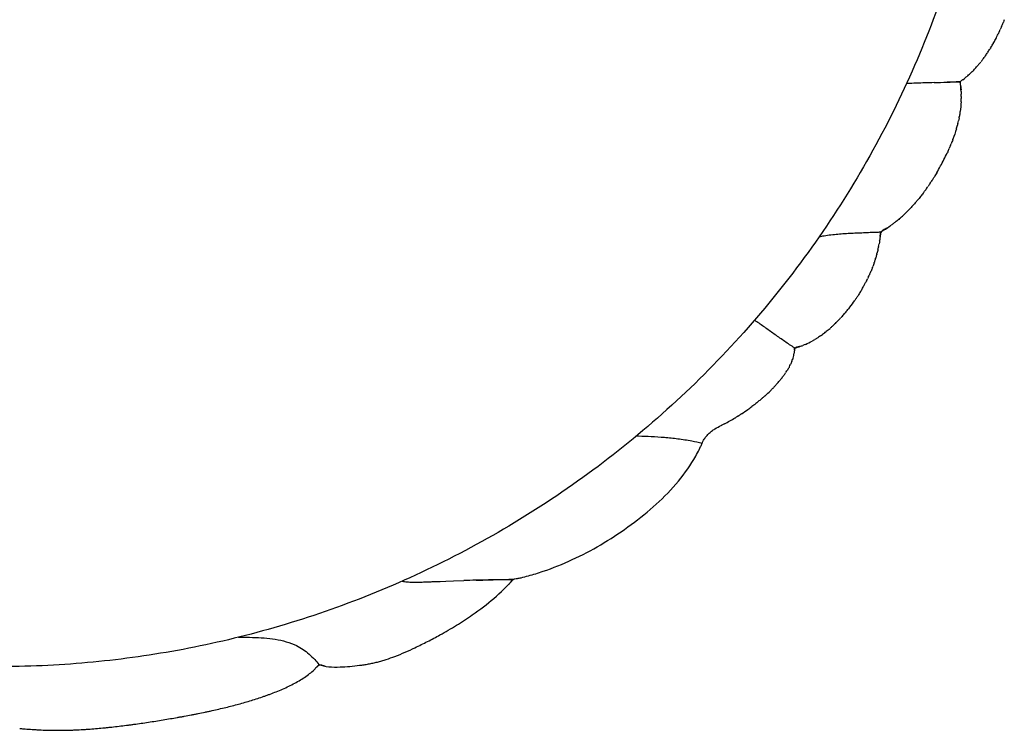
# Model space of a CAD drawing. Header units: millimetres. Extents: x 910 to 1129, y 0 to 285.
# Tile 2 of 15: x 1024 to 1123, y 0 to 72. Entities that reach past the tile are written whole.
import ezdxf

# ---------------------------------------------------------------- set-up
doc = ezdxf.new("R2010")
doc.units = ezdxf.units.MM
doc.header["$MEASUREMENT"] = 0
doc.layers.add('Crea2D$visibili$linee', color=7, linetype='Continuous', true_color=0x000000)

msp = doc.modelspace()

# ---------------------------------------------------------------- linework, layer by layer
at = {"layer": 'Crea2D$visibili$linee'}
msp.add_rational_spline([(923.148, 84.745), (943.184, -3.036), (1032.656, 7.045), (1122.129, 17.126), (1122.129, 107.165), (1122.129, 152.249), (1088.512, 182.291), (1054.895, 212.333), (1010.094, 207.285), (965.294, 202.237), (939.205, 165.468), (913.116, 128.699), (923.148, 84.745)], [1, 0.745642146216, 1, 0.745642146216, 1, 0.912783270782, 1, 0.912783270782, 1, 0.912783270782, 1, 0.912783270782, 1], degree=2, knots=[54.675215, 54.675215, 54.675215, 78.367811, 78.367811, 102.060406, 102.060406, 115.729209, 115.729209, 129.398013, 129.398013, 143.066817, 143.066817, 156.735621, 156.735621, 156.735621], dxfattribs=at)
for points in [[(1122.824, 71.63), (1122.792, 71.547), (1122.76, 71.465), (1122.727, 71.383)], [(1122.357, 70.514), (1122.305, 70.399), (1122.252, 70.285), (1122.198, 70.172)], [(1122.357, 70.514), (1122.378, 70.559), (1122.398, 70.605), (1122.419, 70.651)], [(1122.525, 70.893), (1122.49, 70.812), (1122.455, 70.731), (1122.419, 70.651)], [(1121.711, 69.239), (1121.785, 69.37), (1121.857, 69.502), (1121.927, 69.636)], [(1121.961, 69.699), (1121.95, 69.678), (1121.939, 69.656), (1121.928, 69.635)], [(1121.961, 69.699), (1122.042, 69.854), (1122.12, 70.012), (1122.198, 70.173)], [(1121.45, 68.792), (1121.429, 68.759), (1121.408, 68.725), (1121.388, 68.692)], [(1121.449, 68.793), (1121.522, 68.913), (1121.594, 69.034), (1121.665, 69.157)], [(1121.712, 69.239), (1121.696, 69.212), (1121.681, 69.184), (1121.665, 69.157)], [(1120.559, 67.501), (1120.532, 67.465), (1120.504, 67.43), (1120.476, 67.395)], [(1120.559, 67.501), (1120.638, 67.602), (1120.715, 67.705), (1120.792, 67.81)], [(1120.873, 67.92), (1120.846, 67.883), (1120.819, 67.846), (1120.792, 67.809)], [(1120.872, 67.921), (1120.948, 68.026), (1121.023, 68.134), (1121.096, 68.243)], [(1121.174, 68.358), (1121.148, 68.319), (1121.122, 68.281), (1121.096, 68.242)], [(1119.53, 66.34), (1119.624, 66.433), (1119.718, 66.528), (1119.81, 66.626)], [(1119.903, 66.725), (1119.873, 66.692), (1119.842, 66.658), (1119.811, 66.626)], [(1120.236, 67.102), (1120.207, 67.068), (1120.178, 67.034), (1120.148, 67)], [(1120.235, 67.102), (1120.316, 67.198), (1120.396, 67.296), (1120.475, 67.395)], [(1118.653, 65.58), (1118.806, 65.696), (1118.958, 65.819), (1119.109, 65.95)], [(1119.15, 65.986), (1119.136, 65.974), (1119.123, 65.962), (1119.109, 65.95)], [(1119.15, 65.986), (1119.255, 66.079), (1119.36, 66.176), (1119.463, 66.275)], [(1119.531, 66.34), (1119.508, 66.318), (1119.486, 66.296), (1119.464, 66.275)], [(1115.759, 65.289), (1116.189, 65.303), (1117.053, 65.332), (1117.929, 65.362), (1118.371, 65.377)], [(1118.471, 64.388), (1118.454, 64.725), (1118.418, 65.05), (1118.365, 65.362)], [(1118.377, 65.381), (1118.41, 65.404), (1118.443, 65.427), (1118.476, 65.45)], [(1118.434, 64.885), (1118.456, 64.782), (1118.461, 64.668), (1118.465, 64.553)], [(1118.47, 64.388), (1118.473, 64.302), (1118.477, 64.215), (1118.48, 64.129)], [(1118.484, 63.879), (1118.484, 63.963), (1118.483, 64.046), (1118.481, 64.129)], [(1118.485, 63.879), (1118.485, 63.817), (1118.484, 63.755), (1118.483, 63.692)], [(1118.47, 63.355), (1118.453, 63.029), (1118.42, 62.697), (1118.372, 62.361)], [(1118.263, 61.727), (1118.245, 61.633), (1118.225, 61.538), (1118.204, 61.444)], [(1118.263, 61.727), (1118.275, 61.786), (1118.286, 61.845), (1118.297, 61.903)], [(1118.359, 62.277), (1118.341, 62.153), (1118.32, 62.028), (1118.297, 61.903)], [(1118.359, 62.277), (1118.363, 62.305), (1118.368, 62.333), (1118.372, 62.361)], [(1117.993, 60.617), (1117.893, 60.273), (1117.78, 59.929), (1117.654, 59.588)], [(1118.141, 61.173), (1118.126, 61.109), (1118.109, 61.045), (1118.093, 60.981)], [(1118.141, 61.173), (1118.163, 61.263), (1118.184, 61.354), (1118.204, 61.444)], [(1117.624, 59.511), (1117.634, 59.536), (1117.644, 59.562), (1117.653, 59.588)], [(1117.171, 58.421), (1117.207, 58.501), (1117.243, 58.582), (1117.278, 58.662)], [(1117.407, 58.963), (1117.366, 58.862), (1117.323, 58.762), (1117.279, 58.662)], [(1117.407, 58.963), (1117.429, 59.016), (1117.451, 59.07), (1117.473, 59.123)], [(1117.625, 59.511), (1117.576, 59.381), (1117.526, 59.252), (1117.473, 59.123)], [(1117.171, 58.421), (1117.138, 58.348), (1117.105, 58.276), (1117.071, 58.204)], [(1115.608, 55.532), (1115.665, 55.623), (1115.722, 55.714), (1115.778, 55.806)], [(1116.015, 56.202), (1115.937, 56.069), (1115.858, 55.937), (1115.778, 55.806)], [(1115.02, 54.649), (1114.946, 54.544), (1114.871, 54.44), (1114.795, 54.337)], [(1115.019, 54.649), (1115.058, 54.704), (1115.097, 54.76), (1115.135, 54.816)], [(1115.318, 55.085), (1115.258, 54.994), (1115.197, 54.905), (1115.136, 54.815)], [(1115.318, 55.085), (1115.367, 55.158), (1115.415, 55.232), (1115.463, 55.306)], [(1115.608, 55.532), (1115.56, 55.456), (1115.512, 55.381), (1115.463, 55.305)], [(1114.39, 53.807), (1114.287, 53.677), (1114.183, 53.549), (1114.077, 53.423)], [(1114.39, 53.807), (1114.407, 53.829), (1114.424, 53.851), (1114.442, 53.873)], [(1114.711, 54.223), (1114.622, 54.105), (1114.533, 53.988), (1114.442, 53.873)], [(1114.71, 54.223), (1114.739, 54.261), (1114.767, 54.299), (1114.795, 54.338)], [(1113.578, 52.854), (1113.491, 52.759), (1113.402, 52.665), (1113.314, 52.572)], [(1113.578, 52.854), (1113.619, 52.899), (1113.659, 52.944), (1113.7, 52.989)], [(1113.854, 53.163), (1113.803, 53.104), (1113.752, 53.046), (1113.7, 52.989)], [(1113.854, 53.163), (1113.929, 53.249), (1114.003, 53.335), (1114.077, 53.423)], [(1112.785, 52.047), (1112.742, 52.006), (1112.699, 51.966), (1112.655, 51.926)], [(1112.785, 52.048), (1112.829, 52.089), (1112.873, 52.131), (1112.917, 52.174)], [(1113.171, 52.425), (1113.087, 52.34), (1113.002, 52.256), (1112.917, 52.173)], [(1111.789, 51.188), (1111.893, 51.269), (1111.996, 51.352), (1112.098, 51.437)], [(1112.262, 51.574), (1112.208, 51.527), (1112.153, 51.481), (1112.099, 51.436)], [(1110.312, 49.767), (1110.328, 49.925), (1110.34, 50.082), (1110.348, 50.236)], [(1110.091, 48.454), (1110.104, 48.51), (1110.117, 48.567), (1110.129, 48.623)], [(1110.158, 48.76), (1110.148, 48.715), (1110.139, 48.669), (1110.129, 48.623)], [(1110.157, 48.76), (1110.176, 48.852), (1110.193, 48.944), (1110.209, 49.035)], [(1110.258, 49.336), (1110.244, 49.236), (1110.229, 49.136), (1110.211, 49.035)], [(1110.258, 49.336), (1110.263, 49.372), (1110.268, 49.408), (1110.273, 49.443)], [(1109.848, 47.555), (1109.856, 47.579), (1109.863, 47.602), (1109.87, 47.625)], [(1109.979, 48.006), (1109.945, 47.879), (1109.909, 47.752), (1109.87, 47.625)], [(1109.979, 48.006), (1109.984, 48.025), (1109.989, 48.045), (1109.994, 48.064)], [(1110.091, 48.454), (1110.061, 48.324), (1110.029, 48.194), (1109.995, 48.064)], [(1109.534, 46.65), (1109.489, 46.533), (1109.442, 46.415), (1109.393, 46.298)], [(1109.534, 46.65), (1109.546, 46.681), (1109.557, 46.711), (1109.569, 46.741)], [(1109.7, 47.103), (1109.658, 46.982), (1109.615, 46.862), (1109.569, 46.741)], [(1109.7, 47.103), (1109.709, 47.13), (1109.719, 47.157), (1109.728, 47.184)], [(1109.849, 47.555), (1109.811, 47.432), (1109.77, 47.308), (1109.728, 47.184)], [(1109.151, 45.748), (1109.117, 45.672), (1109.081, 45.597), (1109.045, 45.522)], [(1109.151, 45.748), (1109.176, 45.802), (1109.2, 45.855), (1109.225, 45.909)], [(1109.351, 46.198), (1109.31, 46.102), (1109.268, 46.005), (1109.225, 45.909)], [(1109.351, 46.198), (1109.365, 46.231), (1109.379, 46.265), (1109.393, 46.298)], [(1108.703, 44.856), (1108.685, 44.822), (1108.666, 44.788), (1108.647, 44.753)], [(1108.703, 44.856), (1108.754, 44.949), (1108.803, 45.043), (1108.852, 45.136)], [(1108.935, 45.3), (1108.908, 45.245), (1108.88, 45.191), (1108.852, 45.136)], [(1108.935, 45.3), (1108.972, 45.374), (1109.008, 45.448), (1109.044, 45.522)], [(1107.915, 43.558), (1107.944, 43.601), (1107.973, 43.644), (1108.002, 43.687)], [(1108.193, 43.984), (1108.131, 43.884), (1108.067, 43.785), (1108.002, 43.687)], [(1108.193, 43.984), (1108.204, 44.002), (1108.216, 44.02), (1108.227, 44.039)], [(1108.442, 44.393), (1108.372, 44.274), (1108.301, 44.156), (1108.227, 44.038)], [(1107.266, 42.661), (1107.223, 42.605), (1107.18, 42.55), (1107.136, 42.495)], [(1107.266, 42.661), (1107.438, 42.883), (1107.605, 43.109), (1107.767, 43.341)], [(1107.916, 43.557), (1107.867, 43.485), (1107.818, 43.413), (1107.768, 43.341)], [(1106.43, 41.67), (1106.398, 41.635), (1106.367, 41.601), (1106.335, 41.567)], [(1106.429, 41.67), (1106.531, 41.781), (1106.632, 41.894), (1106.731, 42.009)], [(1106.868, 42.169), (1106.823, 42.116), (1106.777, 42.062), (1106.731, 42.009)], [(1106.868, 42.17), (1106.959, 42.277), (1107.048, 42.386), (1107.135, 42.496)], [(1105.479, 40.713), (1105.407, 40.647), (1105.334, 40.582), (1105.261, 40.517)], [(1105.479, 40.714), (1105.529, 40.76), (1105.578, 40.806), (1105.628, 40.853)], [(1105.803, 41.021), (1105.745, 40.964), (1105.687, 40.908), (1105.628, 40.852)], [(1105.803, 41.021), (1105.864, 41.081), (1105.925, 41.142), (1105.986, 41.204)], [(1106.12, 41.34), (1106.076, 41.294), (1106.031, 41.248), (1105.986, 41.203)], [(1104.288, 39.748), (1104.229, 39.707), (1104.171, 39.668), (1104.113, 39.629)], [(1104.287, 39.749), (1104.359, 39.799), (1104.431, 39.85), (1104.502, 39.903)], [(1104.691, 40.045), (1104.628, 39.997), (1104.565, 39.949), (1104.502, 39.902)], [(1104.69, 40.046), (1104.755, 40.096), (1104.82, 40.148), (1104.885, 40.2)], [(1105.088, 40.367), (1105.021, 40.31), (1104.953, 40.254), (1104.886, 40.199)], [(1105.087, 40.368), (1105.145, 40.417), (1105.203, 40.467), (1105.261, 40.518)], [(1102.228, 38.691), (1102.327, 38.723), (1102.428, 38.759), (1102.529, 38.797)], [(1102.787, 38.902), (1102.701, 38.865), (1102.616, 38.83), (1102.53, 38.796)], [(1102.787, 38.902), (1103.013, 38.999), (1103.24, 39.111), (1103.468, 39.236)], [(1103.604, 39.312), (1103.559, 39.286), (1103.514, 39.26), (1103.468, 39.235)], [(1103.603, 39.313), (1103.642, 39.335), (1103.68, 39.357), (1103.718, 39.38)], [(1103.876, 39.476), (1103.824, 39.443), (1103.771, 39.411), (1103.719, 39.379)], [(1101.538, 37.525), (1101.587, 37.688), (1101.622, 37.847), (1101.645, 38.001)], [(1101.68, 38.354), (1101.683, 38.418), (1101.684, 38.481), (1101.683, 38.543)], [(1101.683, 38.543), (1101.727, 38.552), (1101.77, 38.562), (1101.815, 38.573)], [(1101.838, 38.579), (1101.938, 38.604), (1102.039, 38.632), (1102.14, 38.663)], [(1101.17, 36.652), (1101.207, 36.721), (1101.243, 36.791), (1101.277, 36.861)], [(1101.343, 37.001), (1101.322, 36.954), (1101.3, 36.907), (1101.277, 36.86)], [(1101.343, 37.001), (1101.363, 37.047), (1101.383, 37.093), (1101.402, 37.139)], [(1101.417, 37.176), (1101.412, 37.164), (1101.407, 37.151), (1101.402, 37.139)], [(1101.417, 37.176), (1101.448, 37.256), (1101.477, 37.335), (1101.503, 37.414)], [(1101.538, 37.525), (1101.527, 37.488), (1101.516, 37.451), (1101.503, 37.414)], [(1100.857, 36.135), (1100.835, 36.102), (1100.813, 36.07), (1100.791, 36.037)], [(1100.856, 36.135), (1100.895, 36.193), (1100.933, 36.252), (1100.97, 36.311)], [(1101.072, 36.478), (1101.039, 36.422), (1101.005, 36.366), (1100.97, 36.311)], [(1101.071, 36.478), (1101.092, 36.514), (1101.113, 36.549), (1101.132, 36.585)], [(1101.17, 36.652), (1101.158, 36.629), (1101.145, 36.607), (1101.133, 36.585)], [(1099.736, 34.725), (1099.676, 34.66), (1099.615, 34.595), (1099.554, 34.531)], [(1099.735, 34.725), (1099.814, 34.81), (1099.891, 34.896), (1099.967, 34.984)], [(1100.026, 35.05), (1100.007, 35.028), (1099.987, 35.005), (1099.968, 34.983)], [(1100.026, 35.051), (1100.082, 35.116), (1100.138, 35.182), (1100.192, 35.248)], [(1100.372, 35.469), (1100.313, 35.395), (1100.254, 35.321), (1100.193, 35.248)], [(1099.497, 34.472), (1099.459, 34.433), (1099.421, 34.394), (1099.382, 34.355)], [(1099.497, 34.473), (1099.516, 34.492), (1099.535, 34.512), (1099.553, 34.531)], [(1097.591, 32.787), (1097.522, 32.735), (1097.454, 32.683), (1097.386, 32.631)], [(1097.59, 32.788), (1097.63, 32.818), (1097.669, 32.849), (1097.709, 32.88)], [(1097.885, 33.019), (1097.827, 32.972), (1097.768, 32.926), (1097.709, 32.879)], [(1097.885, 33.019), (1097.933, 33.058), (1097.981, 33.096), (1098.029, 33.135)], [(1098.177, 33.257), (1098.128, 33.216), (1098.079, 33.175), (1098.029, 33.135)], [(1098.177, 33.257), (1098.233, 33.304), (1098.289, 33.351), (1098.344, 33.398)], [(1098.452, 33.489), (1098.416, 33.458), (1098.381, 33.428), (1098.345, 33.397)], [(1098.451, 33.49), (1098.52, 33.549), (1098.588, 33.608), (1098.656, 33.669)], [(1098.724, 33.728), (1098.701, 33.708), (1098.679, 33.688), (1098.656, 33.668)], [(1096.356, 31.905), (1096.258, 31.84), (1096.159, 31.777), (1096.06, 31.714)], [(1094.287, 30.727), (1094.31, 30.738), (1094.333, 30.749), (1094.356, 30.76)], [(1094.643, 30.902), (1094.547, 30.854), (1094.452, 30.806), (1094.356, 30.761)], [(1096.032, 31.696), (1095.929, 31.631), (1095.826, 31.567), (1095.723, 31.505)], [(1096.032, 31.696), (1096.041, 31.702), (1096.051, 31.708), (1096.06, 31.714)], [(1053.544, 6.379), (1053.622, 6.464), (1053.696, 6.55), (1053.765, 6.637)]]:
    msp.add_open_spline(points, degree=3, dxfattribs=at)
for points, knots in [([(1122.525, 70.893), (1122.559, 70.975), (1122.594, 71.056), (1122.661, 71.219), (1122.694, 71.301), (1122.727, 71.383)], [7.9746634, 7.9746634, 7.9746634, 7.9746634, 8.2519023, 8.2519023, 8.5286905, 8.5286905, 8.5286905, 8.5286905]), ([(1121.173, 68.358), (1121.173, 68.358), (1121.173, 68.358), (1121.246, 68.468), (1121.317, 68.58), (1121.387, 68.692)], [4.8952339, 4.8952339, 4.8952339, 4.8952339, 4.8952407, 4.8952407, 5.3286661, 5.3286661, 5.3286661, 5.3286661]), ([(1119.903, 66.725), (1119.903, 66.725), (1119.903, 66.725), (1119.985, 66.815), (1120.067, 66.906), (1120.148, 67)], [2.5611964, 2.5611964, 2.5611964, 2.5611964, 2.5612053, 2.5612053, 2.9900579, 2.9900579, 2.9900579, 2.9900579]), ([(1118.653, 65.579), (1118.623, 65.56), (1118.594, 65.541), (1118.533, 65.502), (1118.503, 65.48), (1118.472, 65.455)], [406.1986755, 406.1986755, 406.1986755, 406.1986755, 406.3221501, 406.3221501, 406.4508833, 406.4508833, 406.4508833, 406.4508833]), ([(1115.759, 65.289), (1115.455, 65.279), (1114.848, 65.259), (1113.948, 65.225), (1113.32, 65.199), (1112.993, 65.184), (1112.965, 65.183)], [-136.133166, -136.133166, -136.133166, -136.133166, -134.483461, -132.833755, -131.18405, -131.028998, -131.028998, -131.028998, -131.028998]), ([(1118.365, 65.362), (1118.331, 65.361), (1117.893, 65.351), (1117.457, 65.339), (1117.056, 65.328)], [-4.867614, -4.867614, -4.867614, -4.867614, -4.680819, -2.437518, -2.437518, -2.437518, -2.437518]), ([(1118.428, 65.413), (1118.414, 65.397), (1118.386, 65.362), (1118.363, 65.292), (1118.362, 65.247), (1118.365, 65.182), (1118.372, 65.144), (1118.392, 65.057), (1118.405, 65.01), (1118.416, 64.963)], [406.5152499, 406.5152499, 406.5152499, 406.5152499, 406.5796165, 406.6439831, 406.7192651, 406.7192651, 406.8589136, 406.8589136, 407.0408922, 407.0408922, 407.0408922, 407.0408922]), ([(1118.365, 65.362), (1118.374, 65.357), (1118.377, 65.359), (1118.382, 65.371), (1118.381, 65.375), (1118.379, 65.377)], [0, 0, 0, 0, 0.02364666, 0.02364666, 0.04943919, 0.04943919, 0.04943919, 0.04943919]), ([(1118.47, 63.355), (1118.476, 63.468), (1118.48, 63.581), (1118.482, 63.692), (1118.482, 63.692), (1118.482, 63.692)], [17.5482781, 17.5482781, 17.5482781, 17.5482781, 17.9535039, 17.9535039, 17.9535176, 17.9535176, 17.9535176, 17.9535176]), ([(1117.993, 60.617), (1118.028, 60.739), (1118.061, 60.86), (1118.092, 60.981), (1118.092, 60.981), (1118.092, 60.981)], [14.4179838, 14.4179838, 14.4179838, 14.4179838, 14.8257262, 14.8257262, 14.8257343, 14.8257343, 14.8257343, 14.8257343]), ([(1116.014, 56.202), (1116.146, 56.427), (1116.274, 56.655), (1116.636, 57.319), (1116.861, 57.757), (1117.07, 58.204)], [9.311912, 9.311912, 9.311912, 9.311912, 10.133079, 10.133079, 11.680086, 11.680086, 11.680086, 11.680086]), ([(1112.261, 51.575), (1112.261, 51.575), (1112.261, 51.575), (1112.393, 51.688), (1112.525, 51.805), (1112.655, 51.926)], [2.8441963, 2.8441963, 2.8441963, 2.8441963, 2.8442012, 2.8442012, 3.4440314, 3.4440314, 3.4440314, 3.4440314]), ([(1113.17, 52.425), (1113.212, 52.468), (1113.254, 52.511), (1113.302, 52.561), (1113.307, 52.567), (1113.313, 52.572)], [4.2426118, 4.2426118, 4.2426118, 4.2426118, 4.4421218, 4.4421218, 4.4689059, 4.4689059, 4.4689059, 4.4689059]), ([(1111.041, 50.645), (1110.969, 50.602), (1110.897, 50.567), (1110.754, 50.495), (1110.681, 50.459), (1110.574, 50.389), (1110.538, 50.363), (1110.487, 50.313), (1110.455, 50.276), (1110.416, 50.213), (1110.372, 50.114), (1110.353, 50.038), (1110.329, 49.912), (1110.32, 49.84), (1110.297, 49.659), (1110.285, 49.552), (1110.271, 49.444)], [423.616742, 423.616742, 423.616742, 423.616742, 423.896039, 423.896039, 424.175336, 424.175336, 424.314985, 424.314985, 424.384809, 424.454633, 424.524458, 424.695108, 424.695108, 424.935582, 424.935582, 425.296554, 425.296554, 425.296554, 425.296554]), ([(1110.349, 50.238), (1110.512, 50.326), (1110.675, 50.42), (1110.996, 50.62), (1111.154, 50.724), (1111.352, 50.863), (1111.392, 50.891), (1111.432, 50.92)], [0, 0, 0, 0, 0.720586, 0.720586, 1.419777, 1.419777, 1.598309, 1.598309, 1.598309, 1.598309]), ([(1111.789, 51.188), (1111.752, 51.16), (1111.716, 51.132), (1111.597, 51.043), (1111.515, 50.98), (1111.433, 50.918)], [422.6331375, 422.6331375, 422.6331375, 422.6331375, 422.7788506, 422.7788506, 423.1028119, 423.1028119, 423.1028119, 423.1028119]), ([(1104.177, 49.761), (1104.342, 49.796), (1104.733, 49.868), (1105.36, 49.957), (1106.049, 50.027), (1106.737, 50.077), (1107.433, 50.115), (1108.114, 50.146), (1108.796, 50.176), (1109.467, 50.203), (1109.987, 50.223), (1110.278, 50.233), (1110.348, 50.236)], [51.224243, 51.224243, 51.224243, 51.224243, 52.379618, 53.946389, 55.513161, 57.079932, 58.646703, 60.213474, 61.780246, 63.347017, 64.913788, 65.418055, 65.418055, 65.418055, 65.418055]), ([(1108.442, 44.394), (1108.512, 44.513), (1108.58, 44.633), (1108.647, 44.754), (1108.647, 44.754), (1108.647, 44.754)], [10.2847626, 10.2847626, 10.2847626, 10.2847626, 10.7212464, 10.7212464, 10.7212508, 10.7212508, 10.7212508, 10.7212508]), ([(1101.683, 38.543), (1101.349, 38.76), (1100.691, 39.203), (1099.732, 39.876), (1098.792, 40.546), (1098.107, 41.029), (1097.73, 41.289), (1097.654, 41.341)], [-39.809074, -39.809074, -39.809074, -39.809074, -38.278677, -36.711906, -35.145134, -33.578363, -33.18254, -33.18254, -33.18254, -33.18254]), ([(1106.12, 41.34), (1106.12, 41.34), (1106.12, 41.34), (1106.192, 41.416), (1106.264, 41.491), (1106.335, 41.568)], [6.2574206, 6.2574206, 6.2574206, 6.2574206, 6.2574229, 6.2574229, 6.5871351, 6.5871351, 6.5871351, 6.5871351]), ([(1103.876, 39.476), (1103.876, 39.476), (1103.876, 39.476), (1103.955, 39.526), (1104.034, 39.577), (1104.112, 39.629)], [3.0397542, 3.0397542, 3.0397542, 3.0397542, 3.039761, 3.039761, 3.363854, 3.363854, 3.363854, 3.363854]), ([(1101.795, 38.56), (1101.781, 38.55), (1101.743, 38.516), (1101.704, 38.438), (1101.691, 38.382), (1101.675, 38.298), (1101.669, 38.244), (1101.657, 38.127), (1101.652, 38.065), (1101.644, 38.001)], [439.7950392, 439.7950392, 439.7950392, 439.7950392, 439.8449969, 439.9449124, 440.044828, 440.044828, 440.244659, 440.244659, 440.4788641, 440.4788641, 440.4788641, 440.4788641]), ([(1102.229, 38.687), (1102.199, 38.678), (1102.169, 38.671), (1102.077, 38.651), (1102.015, 38.64), (1101.913, 38.615), (1101.869, 38.604), (1101.822, 38.578), (1101.815, 38.573)], [439.2523407, 439.2523407, 439.2523407, 439.2523407, 439.3640481, 439.3640481, 439.6045225, 439.6045225, 439.7450814, 439.7710971, 439.7710971, 439.7710971, 439.7710971]), ([(1100.371, 35.47), (1100.449, 35.568), (1100.524, 35.668), (1100.664, 35.858), (1100.728, 35.947), (1100.79, 36.038)], [8.4122093, 8.4122093, 8.4122093, 8.4122093, 8.8097567, 8.8097567, 9.1620305, 9.1620305, 9.1620305, 9.1620305]), ([(1098.723, 33.729), (1098.903, 33.891), (1099.08, 34.056), (1099.296, 34.269), (1099.339, 34.312), (1099.382, 34.355)], [5.8906465, 5.8906465, 5.8906465, 5.8906465, 6.6518979, 6.6518979, 6.8446917, 6.8446917, 6.8446917, 6.8446917]), ([(1096.355, 31.906), (1096.571, 32.048), (1096.785, 32.195), (1097.127, 32.44), (1097.256, 32.535), (1097.385, 32.632)], [2.680251, 2.680251, 2.680251, 2.680251, 3.52666, 3.52666, 4.047892, 4.047892, 4.047892, 4.047892]), ([(1094.643, 30.903), (1094.999, 31.084), (1095.354, 31.282), (1095.712, 31.499), (1095.717, 31.502), (1095.723, 31.505)], [0.458461, 0.458461, 0.458461, 0.458461, 1.833843, 1.833843, 1.854767, 1.854767, 1.854767, 1.854767]), ([(1092.38, 28.953), (1092.425, 29.055), (1092.472, 29.158), (1092.593, 29.368), (1092.743, 29.583), (1093.022, 29.882), (1093.332, 30.158), (1093.554, 30.318), (1093.873, 30.524), (1094.08, 30.628), (1094.287, 30.727)], [-453.788488, -453.788488, -453.788488, -453.788488, -453.418455, -453.418455, -453.02632, -452.634184, -452.242048, -451.83486, -451.83486, -451.116107, -451.116107, -451.116107, -451.116107]), ([(1073.388, 15.232), (1073.392, 15.234), (1073.424, 15.247), (1073.553, 15.285), (1073.671, 15.296), (1073.884, 15.323), (1074.007, 15.35), (1074.378, 15.449), (1074.624, 15.506), (1075.365, 15.708), (1075.86, 15.859), (1077.342, 16.362), (1078.327, 16.758), (1080.269, 17.654), (1081.226, 18.156), (1083.095, 19.257), (1084.006, 19.856), (1085.772, 21.133), (1086.631, 21.807), (1088.263, 23.24), (1089.033, 24.003), (1090.421, 25.61), (1091.04, 26.452), (1091.804, 27.742), (1092.032, 28.176), (1092.278, 28.718), (1092.325, 28.826), (1092.375, 28.94), (1092.378, 28.946), (1092.38, 28.953)], [-477.743528, -477.743528, -477.743528, -477.743528, -477.730876, -477.646343, -477.338741, -477.338741, -476.946605, -476.946605, -476.162333, -476.162333, -474.59379, -474.59379, -471.456703, -471.456703, -468.319617, -468.319617, -465.18253, -465.18253, -462.045444, -462.045444, -458.908357, -458.908357, -455.77127, -455.77127, -454.202727, -454.202727, -453.810591, -453.810591, -453.788488, -453.788488, -453.788488, -453.788488]), ([(1085.766, 29.673), (1085.837, 29.672), (1086.325, 29.662), (1087.252, 29.631), (1088.558, 29.548), (1089.926, 29.408), (1091.197, 29.211), (1092.027, 29.037), (1092.38, 28.953)], [84.521671, 84.521671, 84.521671, 84.521671, 84.83761, 86.703197, 88.568783, 90.43437, 92.299957, 93.655432, 93.655432, 93.655432, 93.655432]), ([(1053.765, 6.637), (1054.055, 6.518), (1054.398, 6.449), (1055.128, 6.378), (1055.518, 6.374), (1056.222, 6.397), (1056.558, 6.419), (1057.203, 6.475), (1057.54, 6.511), (1058.014, 6.572), (1058.162, 6.593), (1058.459, 6.638), (1058.608, 6.662), (1058.906, 6.716), (1059.055, 6.745), (1059.353, 6.808), (1059.502, 6.843), (1059.801, 6.917), (1059.95, 6.957), (1060.248, 7.044), (1060.397, 7.089), (1060.842, 7.235), (1061.136, 7.341), (1061.77, 7.586), (1062.108, 7.726), (1062.777, 8.018), (1063.108, 8.169), (1063.865, 8.527), (1064.29, 8.737), (1065.132, 9.17), (1065.548, 9.391), (1066.525, 9.931), (1067.079, 10.253), (1068.17, 10.922), (1068.702, 11.268), (1069.984, 12.157), (1070.712, 12.715), (1072.089, 13.903), (1072.734, 14.533), (1073.306, 15.185)], [0, 0, 0, 0, 1.36119, 1.36119, 2.696027, 2.696027, 3.782313, 3.782313, 4.87002, 4.87002, 5.364198, 5.364198, 5.856821, 5.856821, 6.349138, 6.349138, 6.84035, 6.84035, 7.332434, 7.332434, 7.82417, 7.82417, 8.810901, 8.810901, 9.962868, 9.962868, 11.108348, 11.108348, 12.604644, 12.604644, 14.097529, 14.097529, 16.137721, 16.137721, 18.173755, 18.173755, 21.158319, 21.158319, 24.199981, 24.199981, 24.199981, 24.199981]), ([(1062.16, 15.035), (1062.197, 15.028), (1062.402, 14.992), (1062.784, 14.951), (1063.314, 14.934), (1063.869, 14.94), (1064.437, 14.959), (1064.939, 14.976), (1065.254, 14.988), (1068.375, 15.094)], [52.023107, 52.023107, 52.023107, 52.023107, 52.379618, 53.946389, 55.513161, 57.079932, 58.646703, 60.213474, 61.078729, 61.078729, 61.078729, 61.078729]), ([(1073.306, 15.185), (1072.933, 15.182), (1072.081, 15.175), (1070.826, 15.155), (1069.547, 15.127), (1068.757, 15.105), (1068.375, 15.094)], [-8.753657, -8.753657, -8.753657, -8.753657, -7.021229, -4.680819, -2.34041, 0, 0, 0, 0]), ([(1069.615, 15.131), (1070.044, 15.145), (1070.936, 15.171), (1072.208, 15.205), (1073.052, 15.225), (1073.388, 15.232)], [2.340377, 2.340377, 2.340377, 2.340377, 4.680799, 7.021221, 8.51282, 8.51282, 8.51282, 8.51282]), ([(1073.306, 15.185), (1073.287, 15.172), (1073.27, 15.158), (1073.212, 15.105), (1073.176, 15.064), (1073.078, 14.939), (1073.02, 14.855), (1072.875, 14.692), (1072.795, 14.613), (1072.714, 14.535)], [477.8363115, 477.8363115, 477.8363115, 477.8363115, 477.8999439, 477.8999439, 478.0690115, 478.0690115, 478.4071466, 478.4071466, 478.7452817, 478.7452817, 478.7452817, 478.7452817]), ([(1073.388, 15.232), (1073.366, 15.222), (1073.338, 15.207), (1073.311, 15.189), (1073.306, 15.185)], [477.74352763, 477.74352763, 477.74352763, 477.74352763, 477.81541016, 477.83631155, 477.83631155, 477.83631155, 477.83631155]), ([(1073.306, 15.185), (1073.316, 15.182), (1073.322, 15.184), (1073.337, 15.19), (1073.345, 15.194), (1073.361, 15.203), (1073.369, 15.208), (1073.383, 15.217), (1073.388, 15.222), (1073.393, 15.229)], [0, 0, 0, 0, 0.0287732, 0.0287732, 0.0646529, 0.0646529, 0.1019874, 0.1019874, 0.1322106, 0.1322106, 0.1322106, 0.1322106]), ([(1045.65, 9.38), (1045.733, 9.381), (1046.214, 9.386), (1047.082, 9.379), (1048.243, 9.321), (1049.375, 9.194), (1050.472, 8.962), (1051.422, 8.61), (1052.173, 8.173), (1052.778, 7.701), (1053.307, 7.181), (1053.627, 6.808), (1053.765, 6.637)], [13.554259, 13.554259, 13.554259, 13.554259, 14.042458, 16.382868, 18.723278, 21.063687, 23.404097, 25.744507, 27.311278, 28.878049, 30.444821, 31.686678, 31.686678, 31.686678, 31.686678]), ([(1023.614, 0.19), (1023.674, 0.184), (1023.734, 0.179), (1023.914, 0.163), (1024.034, 0.152), (1024.394, 0.123), (1024.635, 0.105), (1024.996, 0.08), (1025.117, 0.073), (1025.358, 0.059), (1025.479, 0.052), (1025.842, 0.034), (1026.084, 0.024), (1026.569, 0.01), (1026.812, 0.005), (1027.298, -0.001), (1027.541, -0.001), (1028.028, 0.004), (1028.271, 0.008), (1028.637, 0.019), (1028.758, 0.023), (1029.002, 0.032), (1029.124, 0.037), (1029.49, 0.053), (1029.733, 0.066), (1030.099, 0.088), (1030.221, 0.096), (1030.464, 0.112), (1030.586, 0.12), (1030.951, 0.147), (1031.194, 0.167), (1031.681, 0.209), (1031.924, 0.232), (1032.289, 0.267), (1032.41, 0.28), (1032.652, 0.305), (1032.774, 0.318), (1033.389, 0.385), (1033.883, 0.444), (1034.499, 0.523), (1034.623, 0.539), (1034.869, 0.572), (1034.992, 0.589), (1035.362, 0.639), (1035.608, 0.674), (1036.346, 0.781), (1036.837, 0.856), (1037.819, 1.011), (1038.309, 1.092), (1039.032, 1.215), (1039.266, 1.255), (1039.617, 1.317), (1039.733, 1.338), (1039.967, 1.38), (1040.084, 1.402), (1040.434, 1.466), (1040.667, 1.51), (1041.017, 1.577), (1041.134, 1.6), (1041.367, 1.646), (1041.484, 1.669), (1041.832, 1.739), (1042.065, 1.786), (1042.413, 1.86), (1042.529, 1.884), (1042.761, 1.934), (1042.877, 1.959), (1043.224, 2.036), (1043.456, 2.088), (1043.918, 2.196), (1044.15, 2.251), (1044.814, 2.413), (1045.247, 2.524), (1046.108, 2.759), (1046.536, 2.882), (1047.388, 3.143), (1047.81, 3.281), (1048.333, 3.463), (1048.437, 3.5), (1048.645, 3.575), (1048.749, 3.614), (1049.059, 3.73), (1049.265, 3.809), (1049.893, 4.062), (1050.319, 4.247), (1051.134, 4.638), (1051.533, 4.849), (1052.282, 5.304), (1052.63, 5.547), (1053.102, 5.941), (1053.25, 6.076), (1053.387, 6.214)], [14.373624, 14.373624, 14.373624, 14.373624, 14.565835, 14.565835, 14.950308, 14.950308, 15.720296, 15.720296, 16.104656, 16.104656, 16.490244, 16.490244, 17.259615, 17.259615, 18.029899, 18.029899, 18.799258, 18.799258, 19.568027, 19.568027, 19.95317, 19.95317, 20.3377, 20.3377, 21.107637, 21.107637, 21.49232, 21.49232, 21.877084, 21.877084, 22.647051, 22.647051, 23.416646, 23.416646, 23.80101, 23.80101, 24.185468, 24.185468, 25.753083, 25.753083, 26.144277, 26.144277, 26.53633, 26.53633, 27.319604, 27.319604, 28.887361, 28.887361, 30.452352, 30.452352, 31.200597, 31.200597, 31.574355, 31.574355, 31.94942, 31.94942, 32.69676, 32.69676, 33.071967, 33.071967, 33.446103, 33.446103, 34.193344, 34.193344, 34.567647, 34.567647, 34.94136, 34.94136, 35.689563, 35.689563, 36.439158, 36.439158, 37.847919, 37.847919, 39.256779, 39.256779, 40.666334, 40.666334, 41.017342, 41.017342, 41.368984, 41.368984, 42.073017, 42.073017, 43.537278, 43.537278, 45.008749, 45.008749, 46.487119, 46.487119, 47.240295, 47.240295, 47.240295, 47.240295]), ([(1054.399, 6.462), (1054.307, 6.487), (1054.221, 6.518), (1054.083, 6.556), (1053.992, 6.582), (1053.814, 6.574), (1053.661, 6.479), (1053.586, 6.411), (1053.492, 6.323), (1053.439, 6.269), (1053.386, 6.215)], [498.695252, 498.695252, 498.695252, 498.695252, 499.033387, 499.033387, 499.20351, 499.371522, 499.539534, 499.707546, 499.707546, 499.961786, 499.961786, 499.961786, 499.961786])]:
    msp.add_open_spline(points, degree=3, knots=knots, dxfattribs=at)

doc.saveas('drawing.dxf')
